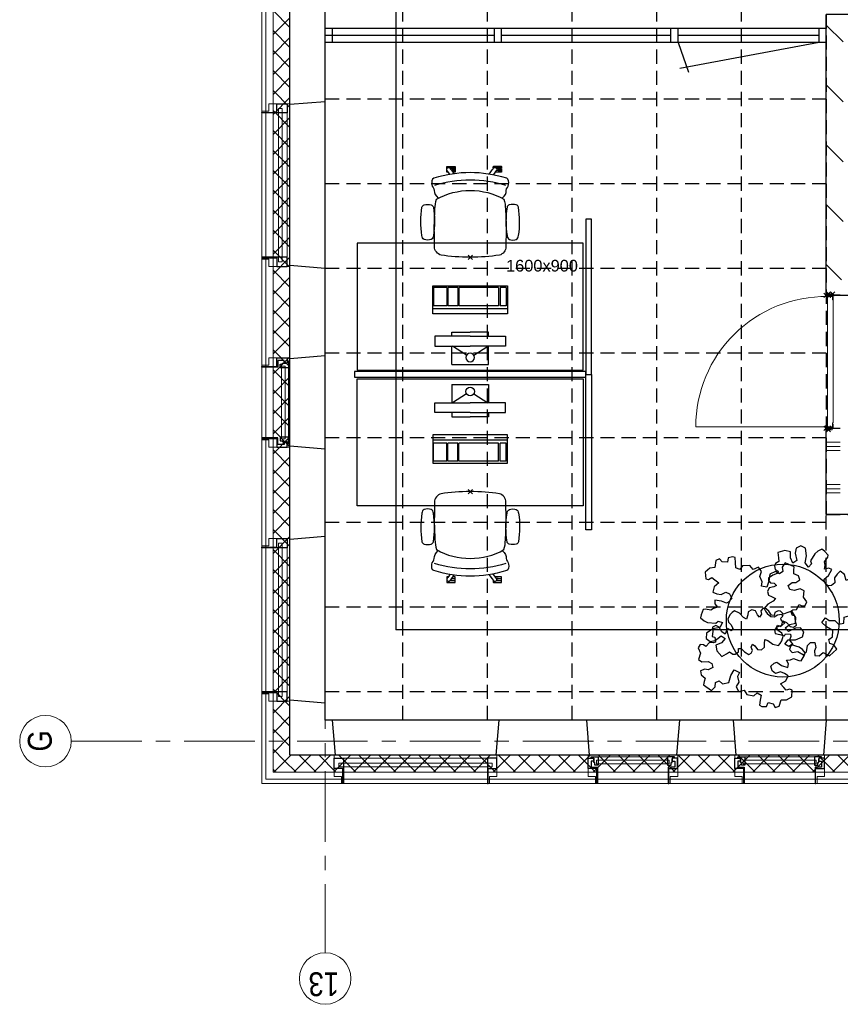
# Model space of a CAD drawing. Header units: millimetres. Extents: x 164327 to 368283, y 131426 to 274001.
# Tile 25 of 160: x 222162 to 227977, y 255018 to 261995. Entities that reach past the tile are written whole.
import ezdxf

# ---------------------------------------------------------------- set-up
doc = ezdxf.new("R2010")
doc.units = ezdxf.units.MM
doc.header["$LTSCALE"] = 400
doc.header["$PDMODE"] = 3
doc.header["$PDSIZE"] = 15
for name, pattern in [('CENTER', [2, 1.25, -0.25, 0.25, -0.25]), ('HIDDEN', [0.375, 0.25, -0.125]), ('STYLE_01', [0.416641, 0.208282, -0.208359]), ('STYLE_02', [0.694427, 0.486069, -0.208359])]:
    doc.linetypes.add(name, pattern=pattern)
for name, color, linetype in [('-gd', 2, 'Continuous'), ('inlay', 6, 'Continuous'), ('inr', 4, 'Continuous'), ('plafond', 255, 'HIDDEN'), ('plant', 114, 'Continuous'), ('plat', 5, 'Continuous'), ('sona-s008_ip0', 7, 'Continuous'), ('stramien', 1, 'CENTER'), ('symbol', 1, 'Continuous'), ('timmerwerk-ge', 150, 'Continuous')]:
    doc.layers.add(name, color=color, linetype=linetype)
for name, color, linetype, lineweight in [('Binnenkozijnen', 140, 'Continuous', 15), ('Buitenkozijnen', 140, 'Continuous', 15), ('mat-afdichting', 9, 'Continuous', 5), ('mat-aluminium', 140, 'Continuous', 15), ('mat-beton (ihwg)', 5, 'Continuous', 25), ('mat-isolatie', 140, 'Continuous', 15), ('mat-kalkzandsteen', 5, 'Continuous', 25), ('mat-multiplex-hor', 140, 'Continuous', 15), ('mat-scheidingswand-horizontaal', 5, 'Continuous', 25), ('mat-scheidingswand-vertikaal', 5, 'Continuous', 25), ('mat-spuitwerk_marmo', 43, 'STYLE_02', 20), ('mat-staal', 5, 'Continuous', 25), ('None', 7, 'Continuous', 9)]:
    doc.layers.add(name, color=color, linetype=linetype, lineweight=lineweight)
doc.styles.add('Arial', font='arial.ttf', dxfattribs={"height": 211.666667})
doc.styles.add('Arial Narrow', font='ARIALN.TTF', dxfattribs={"height": 222.25})

# ---------------------------------------------------------------- blocks, each defined once
blk = doc.blocks.new('*X44')
at = {"layer": 'None', "lineweight": 13}
for p, q in [((37321.1, 41014.4), (37441.1, 40894.4)), ((37321.1, 40873), (37441.1, 40753)), ((37321.1, 40731.6), (37441.1, 40611.6)), ((37321.1, 40590.2), (37441.1, 40470.2)), ((37321.1, 40448.8), (37441.1, 40328.8)), ((37321.1, 40307.4), (37441.1, 40187.4)), ((37321.1, 40166), (37441.1, 40046)), ((37321.1, 40024.6), (37441.1, 39904.6)), ((37321.1, 39883.2), (37441.1, 39763.2)), ((37321.1, 39741.8), (37441.1, 39621.8)), ((37321.1, 39600.4), (37441.1, 39480.4)), ((37321.1, 39459), (37441.1, 39339)), ((37321.1, 39317.6), (37441.1, 39197.6)), ((37321.1, 39176.2), (37441.1, 39056.2)), ((37321.1, 39034.8), (37441.1, 38914.8)), ((37321.1, 38893.4), (37441.1, 38773.4)), ((37321.1, 38752), (37441.1, 38632)), ((37321.1, 38610.6), (37441.1, 38490.6)), ((37321.1, 38469.2), (37441.1, 38349.2)), ((37321.1, 38327.8), (37441.1, 38207.8)), ((37321.1, 38186.4), (37441.1, 38066.4)), ((37321.1, 38045), (37441.1, 37925)), ((37321.1, 37903.6), (37441.1, 37783.6)), ((37321.1, 37762.2), (37441.1, 37642.2)), ((37321.1, 37620.8), (37441.1, 37500.8)), ((37321.1, 37479.4), (37441.1, 37359.4)), ((37321.1, 37338), (37441.1, 37218)), ((37321.1, 37196.6), (37441.1, 37076.6)), ((37321.1, 37055.2), (37441.1, 36935.2))]:
    blk.add_line(p, q, dxfattribs=at)
at = {"layer": 'None', "lineweight": 5}
for p, q in [((37321.1, 40998.1), (37332.1, 41009)), ((37321.1, 40856.6), (37402.8, 40938.3)), ((37321.1, 40715.2), (37441.1, 40835.2)), ((37321.1, 40573.8), (37441.1, 40693.8)), ((37321.1, 40432.4), (37441.1, 40552.4)), ((37321.1, 40290.9), (37441.1, 40410.9)), ((37321.1, 40149.5), (37441.1, 40269.5)), ((37321.1, 40008.1), (37441.1, 40128.1)), ((37321.1, 39866.7), (37441.1, 39986.7)), ((37321.1, 39725.3), (37441.1, 39845.3)), ((37321.1, 39583.8), (37441.1, 39703.8)), ((37321.1, 39442.4), (37441.1, 39562.4)), ((37321.1, 39301), (37441.1, 39421)), ((37321.1, 39159.6), (37441.1, 39279.6)), ((37321.1, 39018.2), (37441.1, 39138.2)), ((37321.1, 38876.7), (37441.1, 38996.7)), ((37321.1, 38735.3), (37441.1, 38855.3)), ((37321.1, 38593.9), (37441.1, 38713.9)), ((37321.1, 38452.5), (37441.1, 38572.5)), ((37321.1, 38311), (37441.1, 38431)), ((37321.1, 38169.6), (37441.1, 38289.6)), ((37321.1, 38028.2), (37441.1, 38148.2)), ((37321.1, 37886.8), (37441.1, 38006.8)), ((37321.1, 37745.4), (37441.1, 37865.4)), ((37321.1, 37603.9), (37441.1, 37723.9)), ((37321.1, 37462.5), (37441.1, 37582.5)), ((37321.1, 37321.1), (37441.1, 37441.1)), ((37321.1, 37179.7), (37441.1, 37299.7)), ((37321.1, 37038.3), (37441.1, 37158.3)), ((37321.1, 36896.8), (37441.1, 37016.8))]:
    blk.add_line(p, q, dxfattribs=at)
blk = doc.blocks.new('*X65')
at = {"layer": 'None', "lineweight": 5}
for p, q in [((37332.1, 41009), (37343, 41020)), ((37402.8, 40938.3), (37484.5, 41020)), ((37505.9, 40900), (37625.9, 41020)), ((37647.3, 40900), (37767.3, 41020)), ((37788.7, 40900), (37908.7, 41020)), ((37930.2, 40900), (38050.2, 41020)), ((38071.6, 40900), (38191.6, 41020)), ((38213, 40900), (38333, 41020)), ((38354.4, 40900), (38474.4, 41020)), ((38495.8, 40900), (38615.8, 41020)), ((38637.3, 40900), (38757.3, 41020)), ((38778.7, 40900), (38898.7, 41020)), ((38920.1, 40900), (39040.1, 41020)), ((39061.5, 40900), (39181.5, 41020)), ((39202.9, 40900), (39322.9, 41020)), ((39344.4, 40900), (39464.4, 41020)), ((39485.8, 40900), (39605.8, 41020)), ((39627.2, 40900), (39747.2, 41020)), ((39768.6, 40900), (39888.6, 41020)), ((39910.1, 40900), (40030.1, 41020)), ((40051.5, 40900), (40171.5, 41020)), ((40192.9, 40900), (40312.9, 41020)), ((40334.3, 40900), (40454.3, 41020)), ((40475.7, 40900), (40595.7, 41020)), ((40617.2, 40900), (40737.2, 41020)), ((40758.6, 40900), (40878.6, 41020)), ((40900, 40900), (41020, 41020)), ((41041.4, 40900), (41161.4, 41020)), ((41182.8, 40900), (41302.8, 41020)), ((41324.3, 40900), (41444.3, 41020)), ((41465.7, 40900), (41585.7, 41020)), ((41607.1, 40900), (41727.1, 41020)), ((41748.5, 40900), (41868.5, 41020)), ((41889.9, 40900), (42009.9, 41020)), ((42031.4, 40900), (42151.4, 41020)), ((42172.8, 40900), (42292.8, 41020)), ((42314.2, 40900), (42434.2, 41020)), ((42455.6, 40900), (42575.6, 41020)), ((42597.1, 40900), (42717.1, 41020))]:
    blk.add_line(p, q, dxfattribs=at)
at = {"layer": 'None', "lineweight": 13}
for p, q in [((37456.9, 41020), (37576.9, 40900)), ((37598.3, 41020), (37718.3, 40900)), ((37739.7, 41020), (37859.7, 40900)), ((37881.1, 41020), (38001.1, 40900)), ((38022.5, 41020), (38142.5, 40900)), ((38163.9, 41020), (38283.9, 40900)), ((38305.3, 41020), (38425.3, 40900)), ((38446.7, 41020), (38566.7, 40900)), ((38588.1, 41020), (38708.1, 40900)), ((38729.5, 41020), (38849.5, 40900)), ((38870.9, 41020), (38990.9, 40900)), ((39012.3, 41020), (39132.3, 40900)), ((39153.7, 41020), (39273.7, 40900)), ((39295.1, 41020), (39415.1, 40900)), ((39436.5, 41020), (39556.5, 40900)), ((39577.9, 41020), (39697.9, 40900)), ((39719.3, 41020), (39839.3, 40900)), ((39860.7, 41020), (39980.7, 40900)), ((40002.1, 41020), (40122.1, 40900)), ((40143.5, 41020), (40263.5, 40900)), ((40284.9, 41020), (40404.9, 40900)), ((40426.3, 41020), (40546.3, 40900)), ((40567.7, 41020), (40687.7, 40900)), ((40709.1, 41020), (40829.1, 40900)), ((40850.5, 41020), (40970.5, 40900)), ((40991.9, 41020), (41111.9, 40900)), ((41133.3, 41020), (41253.3, 40900)), ((41274.7, 41020), (41394.7, 40900)), ((41416.1, 41020), (41536.1, 40900)), ((41557.5, 41020), (41677.5, 40900)), ((41698.9, 41020), (41818.9, 40900)), ((41840.3, 41020), (41960.3, 40900)), ((41981.7, 41020), (42101.7, 40900)), ((42123.1, 41020), (42243.1, 40900)), ((42264.5, 41020), (42384.5, 40900)), ((42405.9, 41020), (42525.9, 40900)), ((42547.3, 41020), (42667.3, 40900))]:
    blk.add_line(p, q, dxfattribs=at)
blk = doc.blocks.new('1200 pui gemeentehuis')
at = {"layer": 'Buitenkozijnen', "color": 92, "linetype": 'Continuous', "lineweight": 25}
for p, q in [((50, 0), (70, -250)), ((1230, 0), (1210, -250))]:
    blk.add_line(p, q, dxfattribs=at)
at = {"layer": 'Buitenkozijnen', "color": 43, "linetype": 'Continuous', "lineweight": 9}
blk.add_lwpolyline([(1165, -400), (1165, -450), (115, -450), (115, -400), (63, -400), (63, -250), (70, -250), (50, 0), (1230, 0), (1210, -250), (1217, -250), (1217, -400)], close=True, dxfattribs=at)
at = {"layer": 'None', "color": 8, "linetype": 'Continuous', "lineweight": 5}
blk.add_line((129, -270), (1150.5, -270), dxfattribs=at)
at = {"layer": 'None', "color": 92, "linetype": 'Continuous', "lineweight": 25}
for points in [[(63, -270), (129, -270), (129, -450), (125, -450), (125, -344), (63, -344), (63, -325)], [(1217, -270), (1151, -270), (1151, -450), (1155, -450), (1155, -344), (1217, -344), (1217, -325)]]:
    blk.add_lwpolyline(points, close=True, dxfattribs=at)
at = {"layer": 'None', "color": 140, "linetype": 'Continuous', "lineweight": 15}
blk.add_lwpolyline([(97.5, -304.8), (1183, -304.8), (1183, -331.2), (97.5, -331.2)], close=True, dxfattribs=at)
blk = doc.blocks.new('0600 pui gemeentehuis')
at = {"layer": 'Buitenkozijnen', "color": 92, "linetype": 'Continuous', "lineweight": 25}
for p, q in [((50.3, 0), (70.3, -250)), ((710.3, 0), (690.3, -250))]:
    blk.add_line(p, q, dxfattribs=at)
at = {"layer": 'Buitenkozijnen', "color": 43, "linetype": 'Continuous', "lineweight": 9}
blk.add_lwpolyline([(697.8, -400), (645.3, -400), (645.3, -450), (115.3, -450), (115.3, -400), (62.8, -400), (62.8, -250), (70.3, -250), (50.3, 0), (710.3, 0), (690.3, -250), (697.8, -250)], close=True, dxfattribs=at)
at = {"layer": 'None', "color": 8, "linetype": 'Continuous', "lineweight": 5}
blk.add_line((134.5, -260), (626, -260), dxfattribs=at)
at = {"layer": 'None', "color": 92, "linetype": 'Continuous', "lineweight": 25}
for points in [[(63.5, -270), (102.5, -270), (102.5, -291.7), (83.5, -291.7), (83.5, -335), (129.3, -335), (129.3, -450), (125.3, -450), (125.3, -344), (63.5, -344), (63.5, -325), (63.5, -325)], [(697, -270), (658, -270), (658, -291.7), (677, -291.7), (677, -335), (631.3, -335), (631.3, -450), (635.3, -450), (635.3, -344), (697, -344), (697, -325), (697, -325)]]:
    blk.add_lwpolyline(points, close=True, dxfattribs=at)
for points in [[(84.5, -270), (84.5, -260), (134.5, -260), (134.5, -320), (109.4, -320), (109.4, -301.9), (102.5, -301.9), (102.5, -274.7)], [(676, -270), (676, -260), (626, -260), (626, -320), (651.2, -320), (651.2, -301.9), (658, -301.9), (658, -274.7)]]:
    blk.add_lwpolyline(points, dxfattribs=at)
at = {"layer": 'None', "color": 140, "linetype": 'Continuous', "lineweight": 15}
blk.add_lwpolyline([(122.8, -284.2), (637.8, -284.2), (637.8, -310.6), (122.8, -310.6)], close=True, dxfattribs=at)
blk = doc.blocks.new('*X138')
at = {"layer": 'None', "lineweight": 9}
blk.add_line((40800, 37098.9), (40800, 37100), dxfattribs=at)
blk = doc.blocks.new('*X139')
at = {"layer": 'None', "lineweight": 9}
for p, q in [((39300, 37000), (39300, 37100)), ((39330, 37000), (39330, 37100)), ((39360, 37000), (39360, 37100)), ((39600, 37000), (39600, 37100)), ((39630, 37000), (39630, 37100)), ((39660, 37000), (39660, 37100))]:
    blk.add_line(p, q, dxfattribs=at)
blk = doc.blocks.new('*X140')
at = {"layer": 'None', "lineweight": 9}
for p, q in [((40809.7, 36991.3), (40918.4, 37100)), ((41222.6, 36980), (41342.6, 37100)), ((41646.9, 36980), (41766.9, 37100)), ((42071.2, 36980), (42191.2, 37100)), ((42495.4, 36980), (42615.4, 37100))]:
    blk.add_line(p, q, dxfattribs=at)
blk = doc.blocks.new('*U166')
at = {"layer": 'None', "color": 43, "linetype": 'Continuous', "lineweight": 9}
for p, q in [((39747.1, 37057.5), (39757.1, 37091.3)), ((39747.1, 37091.3), (39757.1, 37057.5))]:
    blk.add_line(p, q, dxfattribs=at)
blk.add_lwpolyline([(39747.1, 37091.3), (39757.1, 37091.3), (39757.1, 37057.5), (39747.1, 37057.5)], close=True, dxfattribs=at)
blk = doc.blocks.new('*X167')
at = {"layer": 'None', "lineweight": 25}
blk.add_line((39757.1, 37070.1), (39761.1, 37074.1), dxfattribs=at)
blk = doc.blocks.new('*U168')
at = {"layer": 'None', "color": 43, "linetype": 'Continuous', "lineweight": 9}
for p, q in [((40711.1, 37057.5), (40701.1, 37092.3)), ((40711.1, 37092.3), (40701.1, 37057.5))]:
    blk.add_line(p, q, dxfattribs=at)
blk.add_lwpolyline([(40701.1, 37092.3), (40711.1, 37092.3), (40711.1, 37057.5), (40701.1, 37057.5)], close=True, dxfattribs=at)
blk = doc.blocks.new('*U169')
at = {"layer": 'mat-afdichting', "lineweight": 5}
for points in [[(39782.1, 37053.9), (39770.1, 37053.9), (39770.1, 37056.1), (39782.1, 37056.1)], [(40676.1, 37053.9), (40688.1, 37053.9), (40688.1, 37056.1), (40676.1, 37056.1)]]:
    blk.add_lwpolyline(points, close=True, dxfattribs=at)
at = {"layer": 'mat-aluminium', "lineweight": 15}
blk.add_lwpolyline([(40697.1, 37070.4), (40701.1, 37070.4), (40701.1, 37085.4), (40697.1, 37085.4)], close=True, dxfattribs=at)
at = {"layer": 'mat-multiplex-hor', "lineweight": 15, "flags": 128}
for points in [[(40685.1, 37071.4), (40691.1, 37071.4), (40692, 37089.9), (39766.1, 37089.9), (39767.3, 37071.4), (39774.8, 37071.4)], [(39774.8, 37068.4), (39767.5, 37068.4), (39768.3, 37056.1), (39796.2, 37056.1), (39796.2, 37049.9), (40668.1, 37049.9), (40668.1, 37056.1), (40690.3, 37056.1), (40690.9, 37068.4), (40685.1, 37068.4)]]:
    blk.add_lwpolyline(points, dxfattribs=at)
at = {"layer": 'mat-spuitwerk_marmo', "lineweight": 20}
blk.add_circle((39769.1, 37102.2), 4, dxfattribs=at)
at = {"layer": 'mat-staal', "lineweight": 5, "flags": 128}
for points in [[(39762.1, 37049.9, -0.414214), (39757.1, 37054.9), (39757.1, 37098.3), (39757.1, 37100), (39761.1, 37100), (39761.1, 37098.3), (39761.1, 37054.9), (39761.1, 37054.9, 0.414214), (39762.1, 37053.9), (39787.1, 37053.9), (39787.1, 37049.9)], [(40696.1, 37049.9, 0.414214), (40701.1, 37054.9), (40701.1, 37098.3), (40701.1, 37100), (40697.1, 37100), (40697.1, 37098.3), (40697.1, 37054.9), (40697.1, 37054.9, -0.414214), (40696.1, 37053.9), (40671.1, 37053.9), (40671.1, 37049.9)]]:
    blk.add_lwpolyline(points, format="xyb", close=True, dxfattribs=at)
at = {"layer": 'None', "color": 43, "linetype": 'Continuous', "lineweight": 9}
blk.add_line((39769.1, 37102.2), (39769.1, 38024.8), dxfattribs=at)
for points in [[(39763.6, 37056.2), (39761.1, 37056.2), (39761.1, 37103.3), (39763.6, 37103.3)], [(39774.1, 37099.7), (39776, 37098.1), (39768.6, 37089.7), (39770.3, 37056.7), (39767.9, 37056.6), (39766.1, 37090.5)]]:
    blk.add_lwpolyline(points, close=True, dxfattribs=at)
at = {"layer": 'None', "color": 92, "linetype": 'Continuous', "lineweight": 25, "flags": 128}
for points in [[(39772.2, 37071.1), (39767.2, 37071.1), (39767.2, 37069.1)], [(39767.2, 37069.1), (39772.2, 37069.1)], [(40691, 37071.1), (40686, 37071.1), (40686, 37069.1)], [(40686, 37069.1), (40691, 37069.1)]]:
    blk.add_lwpolyline(points, dxfattribs=at)
at = {"layer": 'None', "color": 140, "linetype": 'Continuous', "lineweight": 15}
blk.add_circle((39769.1, 37102.2), 8, dxfattribs=at)
at = {"layer": 'None', "color": 43, "linetype": 'Continuous', "lineweight": 9}
blk.add_arc((39769.1, 37102.2), 922.6, 359.29028, 90, dxfattribs=at)
at = {"layer": 'None', "color": 8, "linetype": 'Continuous', "lineweight": 5}
for p in [(39747.1, 37083.9), (39758, 37101.5), (40700.1, 37101.5), (40711.1, 37083.9), (40711.1, 37053.9)]:
    blk.add_point(p, dxfattribs=at)
at = {"layer": 'mat-staal'}
blk.add_blockref('*X167', (0, 0), dxfattribs=at)
at = {"layer": 'None', "color": 7}
for name in ['*U166', '*U168']:
    blk.add_blockref(name, (0, 0), dxfattribs=at)
blk = doc.blocks.new('SYMB-BM02_B2')
at = {"layer": 'plant'}
blk.add_lwpolyline([(97.9, 356.4), (65.8, 370.6), (46.1, 367.1), (22.9, 343.9), (26.5, 317.2), (5.1, 313.6), (-27.1, 336.8), (-68.1, 352.8), (-84.2, 340.4), (-93.1, 315.4), (-77.1, 290.5), (-84.2, 262), (-105.6, 274.4), (-134.2, 301.2), (-166.3, 297.6), (-189.5, 272.7), (-184.2, 245.9), (-180.6, 208.5), (-209.2, 213.9), (-255.6, 237), (-302, 240.6), (-314.5, 221), (-325.2, 197.9), (-328.8, 156.9), (-314.5, 133.7), (-285.9, 119.5), (-262.7, 94.6), (-269.9, 73.2), (-298.4, 80.3), (-305.6, 67.8), (-307.4, 28.6), (-341.3, 37.6), (-375.2, 66.1), (-405.5, 69.6), (-427, 48.2), (-412.7, 12.6), (-402, -28.3), (-380.6, -26.6), (-360.9, -62.2), (-377, -76.4), (-407.3, -83.6), (-423.4, -126.3), (-448.4, -119.2), (-475.2, -126.3), (-482.3, -158.4), (-448.4, -194), (-446.6, -249.2), (-410.9, -258.1), (-362.7, -236.7), (-327, -242.1), (-307.4, -272.4), (-337.7, -302.6), (-366.3, -308), (-398.4, -332.9), (-380.6, -365), (-337.7, -377.5), (-335.9, -406), (-332.4, -436.2), (-252, -457.6), (-234.2, -418.4), (-243.1, -382.8), (-219.9, -357.9), (-184.2, -372.1), (-139.5, -343.6), (-141.3, -283.1), (-132.4, -229.6), (-84.2, -233.2), (-86, -270.6), (-59.2, -311.6), (-68.1, -354.3), (-36, -386.4), (6.8, -361.4), (39, -388.1), (97.9, -377.5), (115.7, -343.6), (153.2, -350.7), (160.4, -393.5), (171.1, -436.2), (192.5, -439.8), (228.2, -425.5), (230, -389.9), (274.6, -384.6), (299.6, -407.7), (328.2, -386.4), (326.4, -329.4), (369.2, -315.1), (403.2, -275.9), (387.1, -222.5), (365.7, -220.7), (338.9, -240.3), (312.1, -226.1), (274.6, -204.7), (308.6, -165.5), (312.1, -121), (278.2, -112.1), (240.7, -110.3), (205, -137), (171.1, -126.3), (146.1, -92.5), (165.7, -58.6), (183.6, -44.4), (228.2, -56.8), (285.3, -55.1), (281.8, -24.8), (255, -1.6), (285.3, 14.4), (305, 34), (353.2, 32.2), (371, 37.6), (381.7, 83.9), (381.7, 110.6), (349.6, 130.2), (317.5, 139.1), (247.9, 135.5), (231.8, 114.1), (194.3, 121.3), (208.6, 165.8), (265.7, 187.2), (313.9, 229.9), (310.3, 274.4), (271.1, 295.8), (231.8, 279.8), (187.2, 233.5), (149.7, 251.3), (176.4, 290.5), (219.3, 319), (203.2, 365.3), (155, 404.5), (121.1, 376), (97.9, 356.4)], dxfattribs=at)
blk = doc.blocks.new('SONA-S008_B2')
at = {"layer": '-gd'}
blk.add_open_spline([(-253, -509.5), (-87.8, -560.2), (87.8, -560.2), (253, -509.5)], degree=3, dxfattribs=at)
for points in [[(-206.6, -15.8), (-79.4, 5.3), (79.6, 5.3), (206.6, -15.8)], [(-253, -73.9), (-253.4, -51.6), (-233.1, -20.2), (-206.6, -15.8)], [(206.6, -15.8), (233.1, -20.2), (253.4, -51.6), (253, -73.9)], [(-325.3, -126.1), (-337, -131.7), (-340.4, -140.8), (-342.5, -153.6)], [(-277.9, -126.1), (-287.8, -121.3), (-315.3, -121.3), (-325.3, -126.1)], [(-260.7, -153.6), (-262.7, -140.8), (-266.2, -131.7), (-277.9, -126.1)], [(-253, -272.1), (-257.1, -206.8), (-252.1, -139.2), (-253, -73.9)], [(253, -73.9), (252.1, -139.2), (257.1, -206.8), (253, -272.1)], [(260.6, -153.6), (262.7, -140.8), (266.2, -131.7), (277.9, -126.1)], [(277.9, -126.1), (287.8, -121.3), (315.3, -121.3), (325.3, -126.1)], [(325.3, -126.1), (337, -131.7), (340.4, -140.8), (342.5, -153.6)], [(-342.5, -153.6), (-353.5, -221.1), (-351.5, -287.6), (-342.5, -355.4)], [(-260.7, -355.4), (-251.6, -287.6), (-249.7, -221.1), (-260.7, -153.6)], [(260.6, -355.4), (251.6, -287.6), (249.7, -221.1), (260.6, -153.6)], [(342.5, -153.6), (353.4, -221.1), (351.5, -287.6), (342.5, -355.4)], [(-238.9, -411.5), (-253, -365.7), (-250.2, -318.7), (-253, -272.1)], [(253, -272.1), (250.2, -318.7), (253, -365.7), (238.9, -411.5)], [(-250.7, -332.5), (-253.1, -331.7), (-255.4, -330.9), (-257.6, -330.2)], [(-255.2, -303.9), (-254.1, -304.3), (-252.9, -304.7), (-251.7, -305.1)], [(256.9, -323.2), (255, -323.8), (253.1, -324.4), (251, -325.1)], [(251.9, -297.7), (252.9, -297.4), (253.8, -297.1), (254.7, -296.8)], [(-342.5, -355.4), (-341.5, -363), (-333.6, -369.9), (-326.1, -371.8)], [(-326.1, -371.8), (-310.3, -375.7), (-292.8, -375.7), (-277, -371.8)], [(-277, -371.8), (-269.5, -369.9), (-261.7, -363), (-260.7, -355.4)], [(-227.3, -418.1), (-247.1, -436.6), (-255.7, -455.2), (-255.5, -473.7)], [(238.9, -411.5), (95.4, -494.5), (-95.5, -494.5), (-238.9, -411.5)], [(255.5, -473.7), (255.7, -455.2), (247.1, -436.6), (227.3, -418.1)], [(277, -371.8), (269.5, -369.9), (261.7, -363), (260.6, -355.4)], [(326.1, -371.8), (310.3, -375.7), (292.8, -375.7), (277, -371.8)], [(342.5, -355.4), (341.5, -363), (333.6, -369.9), (326.1, -371.8)], [(-255.5, -473.7), (-255.4, -489), (-270.3, -500.1), (-272.1, -515.2)], [(272.1, -515.2), (270.3, -500.1), (255.4, -489), (255.5, -473.7)], [(-272.1, -515.2), (-274.4, -533.8), (-273.7, -555.7), (-258.6, -560.1)], [(258.6, -560.1), (273.7, -555.6), (274.4, -533.8), (272.1, -515.2)], [(-258.6, -560.1), (-77.4, -613.6), (78.8, -613.6), (258.6, -560.1)], [(-222.4, -606.9), (-222.4, -604.9), (-220.7, -603.3), (-218.7, -603.3)], [(-222.4, -615.1), (-222.4, -615.1), (-222.4, -606.9), (-222.4, -606.9)], [(-218.8, -615.1), (-218.8, -615.1), (-222.4, -615.1), (-222.4, -615.1)], [(-222.4, -629.9), (-222.4, -629.9), (-222.4, -618.1), (-222.4, -618.1)], [(-222.4, -618.1), (-222.4, -618.1), (-198.5, -618.1), (-198.5, -618.1)], [(-198.5, -615.1), (-198.5, -615.1), (-218.8, -615.1), (-218.8, -615.1)], [(-218.7, -603.3), (-218.7, -603.3), (-192, -603.3), (-176.8, -603.3)], [(-198.5, -618.1), (-198.5, -618.1), (-198.5, -615.1), (-198.5, -615.1)], [(-198.5, -615.1), (-198.5, -615.1), (-186.7, -615.2), (-186.7, -615.2)], [(-198.5, -618.1), (-198.5, -618.1), (-189.1, -618.2), (-187.1, -618.2)], [(-182.7, -633.4), (-188.4, -629.2), (-189.7, -621.1), (-185.5, -615.4)], [(-185.4, -615.2), (-186.2, -615.2), (-186.7, -615.2), (-186.7, -615.2)], [(-186.7, -615.2), (-186.7, -615.2), (-186.7, -616.4), (-186.7, -617.3)], [(-185.5, -615.4), (-185.5, -615.4), (-176.5, -602.9), (-162.6, -583.8)], [(-134.5, -588.9), (-152.4, -613.6), (-164.7, -630.5), (-164.7, -630.5)], [(106.4, -606.6), (106.4, -604.6), (108, -603), (110, -603)], [(106.4, -614.8), (106.4, -614.8), (106.4, -606.6), (106.4, -606.6)], [(110.1, -614.8), (110.1, -614.8), (106.4, -614.8), (106.4, -614.8)], [(106.4, -629.7), (106.4, -629.7), (106.4, -617.8), (106.4, -617.8)], [(106.4, -617.8), (106.4, -617.8), (130.3, -617.8), (130.3, -617.8)], [(110, -603), (110, -603), (115.6, -603), (123.1, -603)], [(130.3, -614.8), (130.3, -614.8), (110.1, -614.8), (110.1, -614.8)], [(143.1, -630.4), (143.1, -630.4), (131.8, -614.9), (115.2, -592)], [(130.3, -617.8), (130.3, -617.8), (130.3, -614.8), (130.3, -614.8)], [(130.3, -614.8), (130.3, -614.8), (130.9, -614.8), (131.7, -614.8)], [(130.3, -617.8), (130.3, -617.8), (131.9, -617.8), (133.9, -617.8)], [(143.7, -587.5), (156, -604.4), (163.9, -615.2), (163.9, -615.2)], [(154.9, -602.9), (159.4, -602.9), (162.3, -602.9), (162.3, -602.9)], [(163.9, -615.2), (168.1, -621), (166.8, -629.1), (161.1, -633.2)], [(162.3, -602.9), (164.4, -602.9), (166, -604.6), (166, -606.6)], [(166, -614.8), (166, -614.8), (164.6, -614.8), (163.5, -614.8)], [(165.3, -617.8), (165.8, -617.8), (166, -617.8), (166, -617.8)], [(166, -606.6), (166, -606.6), (166, -614.8), (166, -614.8)], [(166, -617.8), (166, -617.8), (166, -618.6), (166, -619.9)], [(166, -625.7), (166, -627.8), (166, -629.6), (166, -629.6)], [(-222.5, -641.1), (-222.5, -641.1), (-222.4, -632.9), (-222.4, -632.9)], [(-218.8, -644.8), (-220.8, -644.8), (-222.5, -643.1), (-222.5, -641.1)], [(-198.6, -630), (-198.6, -630), (-222.4, -629.9), (-222.4, -629.9)], [(-222.4, -632.9), (-222.4, -632.9), (-218.8, -632.9), (-218.8, -632.9)], [(-218.8, -632.9), (-218.8, -632.9), (-198.6, -633), (-198.6, -633)], [(-166.5, -644.9), (-166.5, -644.9), (-218.8, -644.8), (-218.8, -644.8)], [(-198.6, -633), (-198.6, -633), (-198.6, -630), (-198.6, -630)], [(-198.6, -630), (-198.6, -630), (-186.7, -630), (-186.7, -630)], [(-198.6, -633), (-198.6, -633), (-186.7, -633), (-186.7, -633)], [(-185.9, -630), (-186.4, -630), (-186.7, -630), (-186.7, -630)], [(-186.7, -630), (-186.7, -630), (-186.7, -633), (-186.7, -633)], [(-186.7, -633), (-186.7, -633), (-185.3, -633), (-183.1, -633)], [(-164.7, -630.5), (-168.8, -636.2), (-176.9, -637.5), (-182.7, -633.4)], [(-182.7, -633.4), (-182.7, -633.4), (-182.7, -633.4), (-182.7, -633.4)], [(-167.1, -633), (-166.7, -633), (-166.5, -633), (-166.5, -633)], [(-166.5, -633), (-166.5, -633), (-162.9, -633.1), (-162.9, -633.1)], [(-162.9, -641.3), (-162.9, -643.3), (-164.5, -644.9), (-166.5, -644.9)], [(-162.8, -630.1), (-162.8, -630.1), (-163.4, -630.1), (-164.4, -630)], [(-162.9, -633.1), (-162.9, -633.1), (-162.9, -641.3), (-162.9, -641.3)], [(-162.8, -628), (-162.8, -629.2), (-162.8, -630.1), (-162.8, -630.1)], [(130.3, -629.6), (130.3, -629.6), (106.4, -629.7), (106.4, -629.7)], [(106.4, -640.9), (106.4, -640.9), (106.4, -632.7), (106.4, -632.7)], [(106.4, -632.7), (106.4, -632.7), (110.1, -632.7), (110.1, -632.7)], [(110.1, -644.5), (108.1, -644.5), (106.5, -642.9), (106.4, -640.9)], [(110.1, -632.7), (110.1, -632.7), (130.3, -632.6), (130.3, -632.6)], [(162.4, -644.4), (162.4, -644.4), (110.1, -644.5), (110.1, -644.5)], [(130.3, -632.6), (130.3, -632.6), (130.3, -629.6), (130.3, -629.6)], [(130.3, -629.6), (130.3, -629.6), (142.1, -629.6), (142.1, -629.6)], [(130.3, -632.6), (130.3, -632.6), (142.2, -632.6), (142.2, -632.6)], [(142.5, -629.6), (142.3, -629.6), (142.1, -629.6), (142.1, -629.6)], [(142.1, -629.6), (142.1, -629.6), (142.2, -632.6), (142.2, -632.6)], [(142.2, -632.6), (142.2, -632.6), (143.3, -632.6), (145.1, -632.6)], [(161.1, -633.2), (155.3, -637.4), (147.2, -636.1), (143.1, -630.4)], [(161.1, -633.2), (161.1, -633.2), (161.1, -633.2), (161.1, -633.2)], [(161.8, -632.6), (162.2, -632.6), (162.4, -632.6), (162.4, -632.6)], [(162.4, -632.6), (162.4, -632.6), (166, -632.6), (166, -632.6)], [(166, -640.8), (166, -642.8), (164.4, -644.4), (162.4, -644.4)], [(166, -629.6), (166, -629.6), (165.4, -629.6), (164.4, -629.6)], [(166, -632.6), (166, -632.6), (166, -640.8), (166, -640.8)]]:
    blk.add_open_spline(points, degree=3)
at = {"layer": 'sona-s008_ip0'}
blk.add_point((0, 0), dxfattribs=at)
blk = doc.blocks.new('SYMB-CMP4_B2')
for p, q in [((-130, 558.1), (130, 558.1)), ((-130, 558.1), (-130, 428.1)), ((-25.3, 491.9), (-125, 428.1)), ((25.3, 491.9), (125, 428.1)), ((130, 558.1), (130, 428.1)), ((-250, 358.1), (-250, 428.1)), ((-250, 428.1), (0, 428.1)), ((250, 428.1), (0, 428.1)), ((250, 358.1), (250, 428.1)), ((0, 358.1), (-250, 358.1)), ((-130, 358.1), (-130, 328.1)), ((0, 358.1), (250, 358.1)), ((130, 358.1), (130, 328.1)), ((-130, 328.1), (0, 328.1)), ((130, 328.1), (0, 328.1)), ((265, 200), (-265, 200)), ((-265, 200), (-265, 0)), ((265, 162.9), (-265, 162.9)), ((-166.8, 141.5), (-259.7, 141.5)), ((-259.7, 12.9), (-259.7, 141.5)), ((-166.8, 12.9), (-166.8, 141.5)), ((-88, 141.5), (-159.1, 141.5)), ((-159.1, 12.9), (-159.1, 141.5)), ((-88, 12.9), (-88, 141.5)), ((200.4, 141.5), (-81.5, 141.5)), ((-81.5, 12.9), (-81.5, 141.5)), ((200.4, 12.9), (200.4, 141.5)), ((254.7, 141.5), (212.3, 141.5)), ((212.3, 12.9), (212.3, 141.5)), ((254.7, 12.9), (254.7, 141.5)), ((265, 0), (265, 200)), ((-265, 0), (265, 0)), ((-166.8, 12.9), (-259.7, 12.9)), ((-88, 12.9), (-159.1, 12.9)), ((200.4, 12.9), (-81.5, 12.9)), ((254.7, 12.9), (212.3, 12.9))]:
    blk.add_line(p, q)
blk.add_circle((0, 508.1), 30)
blk = doc.blocks.new('plat E1')
at = {"layer": 'inlay'}
for p in [(500, 11225.6), (5350, 2469.7)]:
    blk.add_line(p, (500, 2469.7), dxfattribs=at)
at = {"layer": 'inr'}
for points in [[(1847.5, 5380.2), (1847.5, 4280.2), (1887.5, 4280.2), (1887.5, 5380.2)], [(227.5, 4310.2), (1827.5, 4310.2), (1827.5, 5210.2), (227.5, 5210.2)], [(1847.5, 4300.2), (207.5, 4300.2), (207.5, 4260.2), (1847.5, 4260.2)], [(1847.5, 3180.2), (1847.5, 4280.2), (1887.5, 4280.2), (1887.5, 3180.2)], [(227.5, 4250.2), (1827.5, 4250.2), (1827.5, 3350.2), (227.5, 3350.2)]]:
    blk.add_lwpolyline(points, close=True, dxfattribs=at)
at = {"layer": 'mat-beton (ihwg)', "lineweight": 25}
for p, q in [((-250, 1581.7), (-250, 15591.7)), ((0, 1831.7), (0, 15591.7)), ((3550, 6731.7), (0, 6731.7)), ((50, 6731.7), (50, 6631.7)), ((1200, 6631.7), (1200, 6731.7)), ((1250, 6631.7), (1250, 6731.7)), ((1200, 6681.7), (0, 6681.7)), ((3550, 6631.7), (0, 6631.7)), ((2450, 6681.7), (1250, 6681.7)), ((3500, 6681.7), (2500, 6681.7)), ((5350, 1831.7), (0, 1831.7)), ((34575, 1581.7), (-250, 1581.7))]:
    blk.add_line(p, q, dxfattribs=at)
at = {"layer": 'mat-isolatie', "lineweight": 15}
for p, q in [((-370, 1461.7), (-370, 16151.7)), ((-250, 1581.7), (-250, 16031.7)), ((32555.4, 1581.7), (-250, 1581.7)), ((32455.4, 1461.7), (-370, 1461.7))]:
    blk.add_line(p, q, dxfattribs=at)
at = {"layer": 'mat-kalkzandsteen', "lineweight": 25}
for p, q in [((3550, 4841.7), (3550, 6831.7)), ((2450, 6631.7), (2450, 6731.7)), ((2500, 6631.7), (2500, 6731.7)), ((3500, 6631.7), (3500, 6731.7)), ((3550, 6631.7), (3550, 6731.7)), ((2500, 6631.7), (2573.6, 6422.2)), ((3500, 6631.7), (2512.2, 6447.7)), ((3550, 4841.7), (5350, 4841.7))]:
    blk.add_line(p, q, dxfattribs=at)
at = {"layer": 'mat-multiplex-hor', "lineweight": 15}
for p, q in [((-450, 1381.7), (-450, 16231.6)), ((-420, 1411.7), (-420, 16201.6)), ((32353, 1411.7), (-420, 1411.7)), ((32353, 1381.7), (-450, 1381.7))]:
    blk.add_line(p, q, dxfattribs=at)
at = {"layer": 'mat-scheidingswand-horizontaal', "lineweight": 25}
for p, q in [((3550, 4841.7), (3550, 4941.7)), ((3650, 4841.7), (3550, 4841.7)), ((3650, 3897.7), (3550, 3897.7)), ((3550, 3286.7), (3550, 3897.7))]:
    blk.add_line(p, q, dxfattribs=at)
at = {"layer": 'mat-scheidingswand-vertikaal', "lineweight": 25}
blk.add_line((5350, 3286.7), (3550, 3286.7), dxfattribs=at)
at = {"layer": 'None', "color": 140, "linetype": 'STYLE_01', "lineweight": 15}
blk.add_line((0, 1831.7), (0, 15381.7), dxfattribs=at)
at = {"layer": 'None', "color": 43, "linetype": 'Continuous', "lineweight": 9}
for centre in [(-1982.4, 1681.7), (0, 0)]:
    blk.add_circle(centre, 182.6, dxfattribs=at)
at = {"layer": 'stramien', "lineweight": 0}
for p, q in [((0, 17468.8), (0, 182.6)), ((-1799.8, 1681.7), (39400.2, 1681.7))]:
    blk.add_line(p, q, dxfattribs=at)
at = {"layer": 'timmerwerk-ge'}
blk.add_circle((3242.4, 2536.3), 400, dxfattribs=at)
at = {"layer": 'Binnenkozijnen', "color": 7, "rotation": 270}
for name, p in [('1200 pui gemeentehuis', (0, 6261.7)), ('0600 pui gemeentehuis', (0, 4461.7)), ('1200 pui gemeentehuis', (0, 3181.7))]:
    blk.add_blockref(name, p, dxfattribs=at)
at = {"layer": 'Binnenkozijnen', "color": 7}
for name, p in [('1200 pui gemeentehuis', (0, 1831.7)), ('0600 pui gemeentehuis', (1800, 1831.7)), ('0600 pui gemeentehuis', (2840, 1831.7))]:
    blk.add_blockref(name, p, dxfattribs=at)
at = {"layer": 'inr', "rotation": 180}
blk.add_blockref('SONA-S008_B2', (1027.5, 5110.2), dxfattribs=at)
at = {"layer": 'inr', "xscale": -1}
blk.add_blockref('SONA-S008_B2', (1027.5, 3450.2), dxfattribs=at)
at = {"layer": 'mat-isolatie', "rotation": 90}
for name in ['*X65', '*X44']:
    blk.add_blockref(name, (40650, -35859.4), dxfattribs=at)
at = {"layer": 'mat-kalkzandsteen', "rotation": 90}
blk.add_blockref('*X140', (40650, -35859.4), dxfattribs=at)
at = {"layer": 'mat-scheidingswand-horizontaal', "rotation": 90}
for name in ['*X138', '*X139']:
    blk.add_blockref(name, (40650, -35859.4), dxfattribs=at)
at = {"layer": 'None', "color": 7, "rotation": 90}
blk.add_blockref('*U169', (40650, -35859.4), dxfattribs=at)
at = {"layer": 'symbol', "xscale": -1, "rotation": 180}
blk.add_blockref('SYMB-CMP4_B2', (1027.5, 4908.7), dxfattribs=at)
at = {"layer": 'symbol'}
blk.add_blockref('SYMB-CMP4_B2', (1027.5, 3651.7), dxfattribs=at)
at = {"layer": 'symbol', "xscale": 0.8400000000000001, "yscale": 0.8400000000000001, "zscale": 0.8400000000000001}
for p, rotation in [((3419.9, 2722.3), 56.63025422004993), ((2991, 2598.2), 171.2679003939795), ((3068.4, 2329.3), 339.9579679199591)]:
    blk.add_blockref('SYMB-BM02_B2', p, dxfattribs=dict(at, rotation=rotation))
at = {"layer": 'None', "color": 43, "insert": (-2107.3, 1608.6), "char_height": 169.3, "width": 146.125, "attachment_point": 1, "rotation": 90, "style": 'Arial Narrow'}
blk.add_mtext('G', dxfattribs=at)
at = {"layer": 'None', "color": 43, "insert": (97.4, -124.9), "char_height": 169.33, "attachment_point": 1, "rotation": 180, "style": 'Arial Narrow'}
blk.add_mtext('13', dxfattribs=at)
at = {"layer": 'plat', "insert": (1281.5, 5092.2), "char_height": 82.97, "attachment_point": 1, "style": 'Arial'}
blk.add_mtext('1600x900', dxfattribs=at)
blk = doc.blocks.new('pl40')
at = {"layer": 'plafond'}
for p, q in [((550, -13750), (550, 0)), ((1150, -13750), (1150, 0)), ((1750, -13750), (1750, 0)), ((2350, -13750), (2350, 0)), ((2950, -13750), (2950, 0)), ((3550, -9350), (0, -9350)), ((3550, -9950), (0, -9950)), ((3550, -10550), (0, -10550)), ((3550, -11150), (0, -11150)), ((3550, -11750), (0, -11750)), ((3550, -13750), (3550, -12295)), ((3550, -12350), (0, -12350)), ((5350, -12950), (0, -12950)), ((5350, -13550), (0, -13550))]:
    blk.add_line(p, q, dxfattribs=at)
for points in [[(0, 0), (8950, 0), (8950, -4519.8), (12650, -4519.8), (12650, 0), (35970, 0), (35970, -8750), (26950, -8750), (26950, -13750), (21700, -13750), (21700, -9750), (17850, -9750), (17850, -13750), (8550, -13750.6), (8549.7, -8749.8), (3550, -8750), (3550, -12295), (5350, -12295), (5350, -13750), (0, -13750), (0, 0)], [(0, 0), (5350, 0), (5350, -8750), (3550, -8750), (3550, -12295), (5350, -12295), (5350, -13750), (0, -13750), (0, 0)]]:
    blk.add_lwpolyline(points, dxfattribs=at)

msp = doc.modelspace()

# ---------------------------------------------------------------- block references
at = {"layer": 'plafond'}
msp.add_blockref('plat E1', (224326.97992, 255201.08207), dxfattribs=at)
at = {"layer": 'plat'}
msp.add_blockref('pl40', (224326.97992, 270782.75849), dxfattribs=at)

doc.saveas('drawing.dxf')
